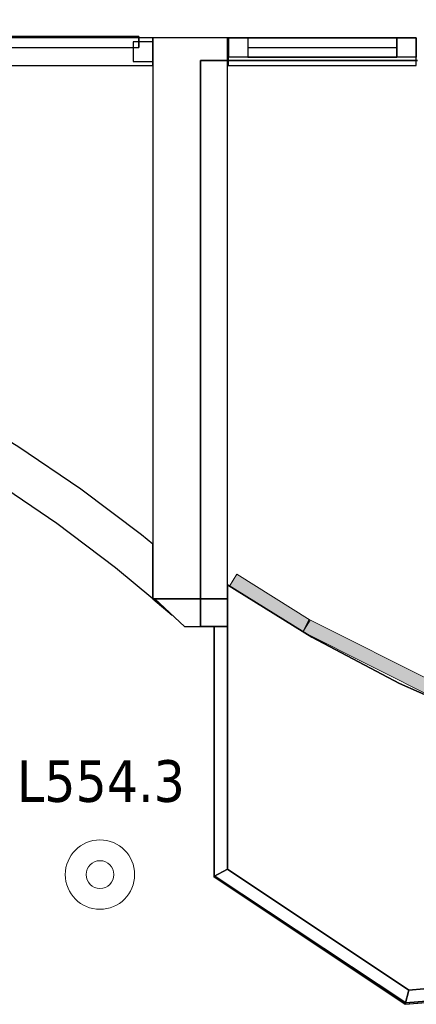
# Model space of a CAD drawing. Header units: metres. Extents: x 397.7 to 427.5, y 12.7 to 28.4.
# Tile 101 of 128: x 409 to 410.4, y 20.7 to 24.3. Entities that reach past the tile are written whole.
import ezdxf

# ---------------------------------------------------------------- set-up
doc = ezdxf.new("R2010")
doc.units = ezdxf.units.M
doc.layers.add('01_CARPINTERIA', color=5, linetype='Continuous', lineweight=25, true_color=0x0000ff)
doc.layers.add('01_SUELOS', color=7, linetype='Continuous', lineweight=25, true_color=0x007f00)
for name, color, linetype, lineweight in [('A-DETL-GENF-OTLN', 7, 'Continuous', 18), ('A-GENM-____-OTLN', 7, 'Continuous', 18), ('A-WALL-____-MCUT', 7, 'Continuous', 25), ('A-WALL-____-OTLN', 7, 'Continuous', 25), ('E-LITE-EQPM-IDEN', 7, 'Continuous', 30), ('E-LITE-EQPM-OTLN', 7, 'Continuous', 18)]:
    doc.layers.add(name, color=color, linetype=linetype, lineweight=lineweight)
doc.styles.add('Tahoma_4', font='tahoma.ttf', dxfattribs={"height": 0.15})

# ---------------------------------------------------------------- blocks, each defined once
blk = doc.blocks.new('Family - Mampara P5-151307-08_ENLLUMENAT_P5')
at = {"layer": 'A-WALL-____-MCUT', "color": 253, "true_color": 0xaaaaaa}
for p, q in [((0.0175, 0.05), (0, 0)), ((0.8211, 0.05), (0.0175, 0.05)), ((0.8211, 0.0002), (0.8211, 0.05)), ((0, 0), (0.82, 0)), ((0.82, 0), (0.8211, 0.0002))]:
    blk.add_line(p, q, dxfattribs=at)
at = {"layer": 'A-WALL-____-OTLN', "color": 253, "true_color": 0xaaaaaa}
for p, q in [((0.0175, 0.05), (0, 0)), ((0.8211, 0.05), (0.0175, 0.05)), ((0.8211, 0.0002), (0.8211, 0.05)), ((0, 0), (0.82, 0)), ((0.82, 0), (0.8211, 0.0002))]:
    blk.add_line(p, q, dxfattribs=at)
at = {"layer": 'A-WALL-____-OTLN', "color": 253, "lineweight": 18, "true_color": 0xaaaaaa}
blk.add_line((0, 0), (0.82, 0), dxfattribs=at)
blk = doc.blocks.new('Family - Evans P5-151321-08_ENLLUMENAT_P5')
at = {"layer": 'A-WALL-____-MCUT', "color": 253, "true_color": 0xaaaaaa}
for p, q in [((1.5748, 4.9869), (1.5573, 4.9919)), ((1.5573, 4.9919), (1.5573, 4.8358)), ((1.8336, 4.8976), (1.5748, 4.9869)), ((2.0874, 4.7949), (1.8336, 4.8976)), ((1.5573, 4.8358), (1.5296, 4.8438)), ((1.5296, 4.8438), (1.781, 4.7571)), ((2.3355, 4.6791), (2.0874, 4.7949)), ((1.781, 4.7571), (2.0275, 4.6574)), ((2.0275, 4.6574), (2.2685, 4.5449)), ((2.5772, 4.5505), (2.3355, 4.6791)), ((2.2685, 4.5449), (2.5032, 4.4199)), ((2.8118, 4.4094), (2.5772, 4.5505)), ((2.5032, 4.4199), (2.7311, 4.2828)), ((3.0387, 4.2562), (2.8118, 4.4094)), ((2.7311, 4.2828), (2.9515, 4.134)), ((3.2573, 4.0913), (3.0387, 4.2562)), ((2.9515, 4.134), (3.1638, 3.9739)), ((3.2973, 4.0577), (3.2573, 4.0913)), ((3.2973, 3.8618), (3.2973, 4.0577)), ((3.1638, 3.9739), (3.2973, 3.8618)), ((3.2978, 3.8614), (3.3675, 3.8029)), ((3.3047, 3.8614), (3.2978, 3.8614)), ((3.3675, 3.8029), (3.3047, 3.8614))]:
    blk.add_line(p, q, dxfattribs=at)
at = {"layer": 'A-WALL-____-OTLN', "color": 253, "true_color": 0xaaaaaa}
for p, q in [((1.5573, 4.9919), (1.5573, 4.8358)), ((1.5748, 4.9869), (1.5573, 4.9919)), ((1.8336, 4.8976), (1.5748, 4.9869)), ((2.0874, 4.7949), (1.8336, 4.8976)), ((1.5296, 4.8438), (1.781, 4.7571)), ((1.5573, 4.8358), (1.5296, 4.8438)), ((2.3355, 4.6791), (2.0874, 4.7949)), ((1.781, 4.7571), (2.0275, 4.6574)), ((2.0275, 4.6574), (2.2685, 4.5449)), ((2.5772, 4.5505), (2.3355, 4.6791)), ((2.2685, 4.5449), (2.5032, 4.4199)), ((2.8118, 4.4094), (2.5772, 4.5505)), ((2.5032, 4.4199), (2.7311, 4.2828)), ((3.0387, 4.2562), (2.8118, 4.4094)), ((2.7311, 4.2828), (2.9515, 4.134)), ((3.2573, 4.0913), (3.0387, 4.2562)), ((2.9515, 4.134), (3.1638, 3.9739)), ((3.2973, 4.0577), (3.2573, 4.0913)), ((3.2973, 3.8618), (3.2973, 4.0577)), ((3.1638, 3.9739), (3.2973, 3.8618)), ((3.2978, 3.8614), (3.3675, 3.8029)), ((3.3047, 3.8614), (3.2978, 3.8614)), ((3.3675, 3.8029), (3.3047, 3.8614))]:
    blk.add_line(p, q, dxfattribs=at)
blk = doc.blocks.new('Family - Mampara P5-151458-08_ENLLUMENAT_P5')
at = {"layer": 'A-WALL-____-MCUT', "color": 253, "true_color": 0xaaaaaa}
for p, q in [((0.0267, 0.05), (0, 0)), ((0.8114, 0.05), (0.0267, 0.05)), ((0.8289, 0), (0.8114, 0.05)), ((0, 0), (0.8289, 0))]:
    blk.add_line(p, q, dxfattribs=at)
at = {"layer": 'A-WALL-____-OTLN', "color": 253, "true_color": 0xaaaaaa}
for p, q in [((0.0267, 0.05), (0, 0)), ((0.8114, 0.05), (0.0267, 0.05)), ((0.8289, 0), (0.8114, 0.05)), ((0, 0), (0.8289, 0))]:
    blk.add_line(p, q, dxfattribs=at)
at = {"layer": 'A-WALL-____-OTLN', "color": 253, "lineweight": 18, "true_color": 0xaaaaaa}
blk.add_line((0, 0), (0.8289, 0), dxfattribs=at)
blk = doc.blocks.new('Family - Evans P5-151513-08_ENLLUMENAT_P5')
at = {"layer": 'A-WALL-____-MCUT', "color": 253, "true_color": 0xaaaaaa}
for p, q in [((2.0198, 0.27), (0, 0.27)), ((0, 0.27), (0, 0)), ((2.0198, 0), (2.0198, 0.27)), ((0, 0), (2.0198, 0))]:
    blk.add_line(p, q, dxfattribs=at)
at = {"layer": 'A-WALL-____-OTLN', "color": 253, "true_color": 0xaaaaaa}
for p, q in [((2.0198, 0.27), (0, 0.27)), ((0, 0.27), (0, 0)), ((2.0198, 0), (2.0198, 0.27)), ((0, 0), (2.0198, 0))]:
    blk.add_line(p, q, dxfattribs=at)
at = {"layer": 'A-WALL-____-OTLN', "color": 253, "lineweight": 18, "true_color": 0xaaaaaa}
blk.add_line((0, 0), (2.0198, 0), dxfattribs=at)
blk = doc.blocks.new('Family - Mampara P5-151577-08_ENLLUMENAT_P5')
at = {"layer": 'A-WALL-____-MCUT', "color": 253, "true_color": 0xaaaaaa}
for p, q in [((-0.1071, 0.1), (0, 0)), ((0.1554, 0.1), (-0.1071, 0.1)), ((0.1554, 0), (0.1554, 0.1)), ((0, 0), (0.1554, 0))]:
    blk.add_line(p, q, dxfattribs=at)
at = {"layer": 'A-WALL-____-OTLN', "color": 253, "true_color": 0xaaaaaa}
for p, q in [((-0.1071, 0.1), (0, 0)), ((0.1554, 0.1), (-0.1071, 0.1)), ((0.1554, 0), (0.1554, 0.1)), ((0, 0), (0.1554, 0))]:
    blk.add_line(p, q, dxfattribs=at)
at = {"layer": 'A-WALL-____-OTLN', "color": 253, "lineweight": 18, "true_color": 0xaaaaaa}
blk.add_line((0, 0), (0.1554, 0), dxfattribs=at)
blk = doc.blocks.new('Family - Paviment P5-151582-08_ENLLUMENAT_P5')
at = {"layer": '01_SUELOS', "color": 9, "true_color": 0xaad4aa}
for p, q in [((0, 1.4587), (0, 0.4356)), ((0, 0.4356), (0, 1.4587)), ((0.3038, 1.2706), (0, 1.4587)), ((0, 1.4587), (0.3038, 1.2706)), ((0.6198, 1.1037), (0.3038, 1.2706)), ((0.3038, 1.2706), (0.6198, 1.1037)), ((0.9464, 0.9587), (0.6198, 1.1037)), ((0.6198, 1.1037), (0.9464, 0.9587)), ((0, 0.4356), (0.6526, 0)), ((0.6526, 0), (0, 0.4356)), ((0.6526, 0), (1.4467, 0.068)), ((1.4467, 0.068), (0.6526, 0))]:
    blk.add_line(p, q, dxfattribs=at)
blk = doc.blocks.new('Family - LONDR55-XX_ZZ-ARQ-CAA-M3D-Londres55-151625-08_ENLLUMENAT_P5')
at = {"layer": '01_CARPINTERIA', "color": 161, "true_color": 0xaaaaff}
for p, q in [((0.6886, 0.1487), (0.6886, 0.15)), ((0.6886, 0.15), (0.6886, 0.1487)), ((0.8136, 0.15), (0.6886, 0.15)), ((0.6886, 0.145), (0.6886, 0.1487)), ((0.6886, 0.1487), (0.6886, 0.145)), ((0.8123, 0.1487), (0.6886, 0.1487)), ((0.8123, 0.1487), (0.6886, 0.1487)), ((0.6886, 0.14), (0.6886, 0.145)), ((0.6886, 0.145), (0.6886, 0.14)), ((0.8086, 0.145), (0.6886, 0.145)), ((0.8086, 0.145), (0.6886, 0.145)), ((0.8086, 0.145), (0.8036, 0.14)), ((0.8036, 0.14), (0.8086, 0.145)), ((0.8123, 0.1487), (0.8086, 0.145)), ((0.8086, 0.145), (0.8123, 0.1487)), ((0.8086, 0.1), (0.8086, 0.145)), ((0.8086, 0.1), (0.8086, 0.145)), ((0.8136, 0.15), (0.8123, 0.1487)), ((0.8123, 0.1487), (0.8136, 0.15)), ((0.8123, 0.1), (0.8123, 0.1487)), ((0.8123, 0.1), (0.8123, 0.1487)), ((0.8136, 0.1), (0.8136, 0.15)), ((0.926, 0.1487), (0.9246, 0.15)), ((0.9246, 0.15), (0.9246, 0.1)), ((0.9246, 0.15), (0.926, 0.1487)), ((1.0496, 0.15), (0.9246, 0.15)), ((0.9296, 0.145), (0.926, 0.1487)), ((0.926, 0.1487), (0.926, 0.1)), ((0.926, 0.1487), (0.926, 0.1)), ((0.926, 0.1487), (0.9296, 0.145)), ((1.0496, 0.1487), (0.926, 0.1487)), ((1.0496, 0.1487), (0.926, 0.1487)), ((0.9346, 0.14), (0.9296, 0.145)), ((0.9296, 0.145), (0.9296, 0.1)), ((0.9296, 0.145), (0.9296, 0.1)), ((0.9296, 0.145), (0.9346, 0.14)), ((1.0496, 0.145), (0.9296, 0.145)), ((1.0496, 0.145), (0.9296, 0.145)), ((1.0496, 0.1487), (1.0496, 0.15)), ((1.0496, 0.15), (1.0496, 0.1487)), ((1.0496, 0.145), (1.0496, 0.1487)), ((1.0496, 0.1487), (1.0496, 0.145)), ((1.0496, 0.145), (1.0496, 0.14)), ((1.0496, 0.14), (1.0496, 0.145)), ((0.6886, 0.135), (0.6886, 0.14)), ((0.6886, 0.14), (0.6886, 0.135)), ((0.6886, 0.14), (0.8036, 0.14)), ((0.8036, 0.14), (0.6886, 0.14)), ((0.6886, 0.135), (0.6886, 0.1313)), ((0.6886, 0.1313), (0.6886, 0.135)), ((0.7986, 0.135), (0.6886, 0.135)), ((0.7986, 0.135), (0.6886, 0.135)), ((0.6886, 0.1313), (0.6886, 0.13)), ((0.6886, 0.13), (0.6886, 0.1313)), ((0.795, 0.1313), (0.6886, 0.1313)), ((0.795, 0.1313), (0.6886, 0.1313)), ((0.7936, 0.13), (0.6886, 0.13)), ((0.7936, 0.13), (0.795, 0.1313)), ((0.795, 0.1313), (0.7936, 0.13)), ((0.7936, 0.1), (0.7936, 0.13)), ((0.795, 0.1313), (0.7986, 0.135)), ((0.7986, 0.135), (0.795, 0.1313)), ((0.795, 0.1), (0.795, 0.1313)), ((0.795, 0.1), (0.795, 0.1313)), ((0.7986, 0.135), (0.8036, 0.14)), ((0.8036, 0.14), (0.7986, 0.135)), ((0.7986, 0.1), (0.7986, 0.135)), ((0.7986, 0.1), (0.7986, 0.135)), ((0.8036, 0.14), (0.8036, 0.1)), ((0.8036, 0.1), (0.8036, 0.14)), ((0.9346, 0.1), (0.9346, 0.14)), ((0.9346, 0.14), (0.9346, 0.1)), ((0.9346, 0.14), (0.9396, 0.135)), ((0.9396, 0.135), (0.9346, 0.14)), ((0.9346, 0.14), (1.0496, 0.14)), ((1.0496, 0.14), (0.9346, 0.14)), ((0.9396, 0.135), (0.9396, 0.1)), ((0.9396, 0.135), (0.9433, 0.1313)), ((0.9433, 0.1313), (0.9396, 0.135)), ((0.9396, 0.135), (0.9396, 0.1)), ((1.0496, 0.135), (0.9396, 0.135)), ((1.0496, 0.135), (0.9396, 0.135)), ((0.9433, 0.1313), (0.9433, 0.1)), ((0.9433, 0.1313), (0.9446, 0.13)), ((0.9446, 0.13), (0.9433, 0.1313)), ((0.9433, 0.1313), (0.9433, 0.1)), ((1.0496, 0.1313), (0.9433, 0.1313)), ((1.0496, 0.1313), (0.9433, 0.1313)), ((0.9446, 0.13), (0.9446, 0.1)), ((1.0496, 0.13), (0.9446, 0.13)), ((1.0496, 0.14), (1.0496, 0.135)), ((1.0496, 0.135), (1.0496, 0.14)), ((1.0496, 0.135), (1.0496, 0.1313)), ((1.0496, 0.1313), (1.0496, 0.135)), ((1.0496, 0.1313), (1.0496, 0.13)), ((1.0496, 0.13), (1.0496, 0.1313)), ((0.8686, 0.09), (0.05, 0.09)), ((0.05, 0.09), (0.05, 0.05)), ((0.8686, 0.09), (0.05, 0.09)), ((0.05, 0.09), (0.05, 0.05)), ((0.8286, 0.1), (0.7786, 0.1)), ((0.7786, 0.1), (0.8286, 0.1)), ((0.7786, 0.1), (0.7786, 0.09)), ((0.7786, 0.09), (0.7786, 0.1)), ((0.8286, 0.09), (0.7786, 0.09)), ((0.7786, 0.09), (0.8286, 0.09)), ((0.795, 0.1), (0.7936, 0.1)), ((0.7936, 0.1), (0.795, 0.1)), ((0.7986, 0.1), (0.795, 0.1)), ((0.795, 0.1), (0.7986, 0.1)), ((0.8036, 0.1), (0.7986, 0.1)), ((0.7986, 0.1), (0.8036, 0.1)), ((0.8086, 0.1), (0.8036, 0.1)), ((0.8036, 0.1), (0.8086, 0.1)), ((0.8086, 0.1), (0.8123, 0.1)), ((0.8123, 0.1), (0.8086, 0.1)), ((0.8123, 0.1), (0.8136, 0.1)), ((0.8136, 0.1), (0.8123, 0.1)), ((0.8286, 0.1), (0.8286, 0.09)), ((0.8286, 0.1), (0.8286, 0.09)), ((0.8686, 0.05), (0.8686, 0.09)), ((0.8686, 0.09), (0.8686, 0.05)), ((1.6883, 0.09), (0.8696, 0.09)), ((0.8696, 0.09), (0.8696, 0.05)), ((1.6883, 0.09), (0.8696, 0.09)), ((0.8696, 0.09), (0.8696, 0.05)), ((0.9596, 0.1), (0.9096, 0.1)), ((0.9096, 0.1), (0.9596, 0.1)), ((0.9096, 0.1), (0.9096, 0.09)), ((0.9096, 0.09), (0.9096, 0.1)), ((0.9596, 0.09), (0.9096, 0.09)), ((0.9096, 0.09), (0.9596, 0.09)), ((0.926, 0.1), (0.9246, 0.1)), ((0.9246, 0.1), (0.926, 0.1)), ((0.9296, 0.1), (0.926, 0.1)), ((0.926, 0.1), (0.9296, 0.1)), ((0.9346, 0.1), (0.9296, 0.1)), ((0.9296, 0.1), (0.9346, 0.1)), ((0.9396, 0.1), (0.9346, 0.1)), ((0.9346, 0.1), (0.9396, 0.1)), ((0.9396, 0.1), (0.9433, 0.1)), ((0.9433, 0.1), (0.9396, 0.1)), ((0.9433, 0.1), (0.9446, 0.1)), ((0.9446, 0.1), (0.9433, 0.1)), ((0.9596, 0.1), (0.9596, 0.09)), ((0.9596, 0.1), (0.9596, 0.09)), ((1.6883, 0.05), (1.6883, 0.09)), ((1.6883, 0.09), (1.6883, 0.05)), ((0.07, 0.07), (0, 0.07)), ((0, 0.07), (0, 0)), ((0.07, 0.07), (0, 0.07)), ((0, 0.07), (0, 0)), ((0.05, 0.05), (0.8686, 0.05)), ((0.05, 0.05), (0.8686, 0.05)), ((0.07, 0), (0.07, 0.07)), ((0.07, 0.07), (0.07, 0)), ((0.7786, 0.05), (0.8286, 0.05)), ((0.8286, 0.05), (0.7786, 0.05)), ((0.7786, 0.05), (0.7786, 0.04)), ((0.7786, 0.04), (0.7786, 0.05)), ((0.7786, 0.04), (0.8286, 0.04)), ((0.8286, 0.04), (0.7786, 0.04)), ((0.795, 0.04), (0.7936, 0.04)), ((0.7936, 0.04), (0.795, 0.04)), ((0.7936, 0.01), (0.7936, 0.04)), ((0.7986, 0.04), (0.795, 0.04)), ((0.795, 0.04), (0.7986, 0.04)), ((0.795, 0.0087), (0.795, 0.04)), ((0.795, 0.0087), (0.795, 0.04)), ((0.7986, 0.04), (0.8036, 0.04)), ((0.8036, 0.04), (0.7986, 0.04)), ((0.7986, 0.005), (0.7986, 0.04)), ((0.7986, 0.005), (0.7986, 0.04)), ((0.8036, 0.04), (0.8086, 0.04)), ((0.8086, 0.04), (0.8036, 0.04)), ((0.8036, 0.04), (0.8036, 0)), ((0.8036, 0), (0.8036, 0.04)), ((0.8086, 0.04), (0.8123, 0.04)), ((0.8123, 0.04), (0.8086, 0.04)), ((0.8086, -0.005), (0.8086, 0.04)), ((0.8086, -0.005), (0.8086, 0.04)), ((0.8123, 0.04), (0.8136, 0.04)), ((0.8136, 0.04), (0.8123, 0.04)), ((0.8123, -0.0087), (0.8123, 0.04)), ((0.8123, -0.0087), (0.8123, 0.04)), ((0.8136, -0.01), (0.8136, 0.04)), ((0.8286, 0.05), (0.8286, 0.04)), ((0.8286, 0.05), (0.8286, 0.04)), ((0.8986, 0.05), (0.8386, 0.05)), ((0.8386, 0.05), (0.8386, 0.02)), ((0.8986, 0.05), (0.8386, 0.05)), ((0.8386, 0.05), (0.8386, 0.02)), ((0.8696, 0.05), (1.6883, 0.05)), ((0.8696, 0.05), (1.6883, 0.05)), ((0.8986, 0.02), (0.8986, 0.05)), ((0.8986, 0.05), (0.8986, 0.02)), ((0.9096, 0.05), (0.9596, 0.05)), ((0.9596, 0.05), (0.9096, 0.05)), ((0.9096, 0.05), (0.9096, 0.04)), ((0.9096, 0.04), (0.9096, 0.05)), ((0.9096, 0.04), (0.9596, 0.04)), ((0.9596, 0.04), (0.9096, 0.04)), ((0.926, 0.04), (0.9246, 0.04)), ((0.9246, 0.04), (0.926, 0.04)), ((0.9246, 0.04), (0.9246, -0.01)), ((0.9296, 0.04), (0.926, 0.04)), ((0.926, 0.04), (0.9296, 0.04)), ((0.926, 0.04), (0.926, -0.0087)), ((0.926, 0.04), (0.926, -0.0087)), ((0.9296, 0.04), (0.9346, 0.04)), ((0.9346, 0.04), (0.9296, 0.04)), ((0.9296, 0.04), (0.9296, -0.005)), ((0.9296, 0.04), (0.9296, -0.005)), ((0.9346, 0.04), (0.9396, 0.04)), ((0.9396, 0.04), (0.9346, 0.04)), ((0.9346, 0), (0.9346, 0.04)), ((0.9346, 0.04), (0.9346, 0)), ((0.9396, 0.04), (0.9433, 0.04)), ((0.9433, 0.04), (0.9396, 0.04)), ((0.9396, 0.04), (0.9396, 0.005)), ((0.9396, 0.04), (0.9396, 0.005)), ((0.9433, 0.04), (0.9446, 0.04)), ((0.9446, 0.04), (0.9433, 0.04)), ((0.9433, 0.04), (0.9433, 0.0087)), ((0.9433, 0.04), (0.9433, 0.0087)), ((0.9446, 0.04), (0.9446, 0.01)), ((0.9596, 0.05), (0.9596, 0.04)), ((0.9596, 0.05), (0.9596, 0.04)), ((1.7383, 0.07), (1.6683, 0.07)), ((1.6683, 0.07), (1.6683, 0)), ((1.7383, 0.07), (1.6683, 0.07)), ((1.6683, 0.07), (1.6683, 0)), ((1.7383, 0), (1.7383, 0.07)), ((1.7383, 0.07), (1.7383, 0)), ((0, 0), (0.07, 0)), ((0, 0), (0.07, 0)), ((0.6886, 0.0087), (0.6886, 0.01)), ((0.6886, 0.01), (0.6886, 0.0087)), ((0.6886, 0.01), (0.7936, 0.01)), ((0.6886, 0.005), (0.6886, 0.0087)), ((0.6886, 0.0087), (0.6886, 0.005)), ((0.6886, 0.0087), (0.795, 0.0087)), ((0.6886, 0.0087), (0.795, 0.0087)), ((0.6886, 0), (0.6886, 0.005)), ((0.6886, 0.005), (0.6886, 0)), ((0.6886, 0.005), (0.7986, 0.005)), ((0.6886, 0.005), (0.7986, 0.005)), ((0.6886, -0.005), (0.6886, 0)), ((0.8036, 0), (0.6886, 0)), ((0.6886, 0), (0.8036, 0)), ((0.795, 0.0087), (0.7936, 0.01)), ((0.7936, 0.01), (0.795, 0.0087)), ((0.7986, 0.005), (0.795, 0.0087)), ((0.795, 0.0087), (0.7986, 0.005)), ((0.8036, 0), (0.7986, 0.005)), ((0.7986, 0.005), (0.8036, 0)), ((0.8386, 0.02), (0.8986, 0.02)), ((0.8386, 0.02), (0.8986, 0.02)), ((0.9396, 0.005), (0.9346, 0)), ((0.9346, 0), (0.9396, 0.005)), ((1.0496, 0), (0.9346, 0)), ((0.9346, 0), (1.0496, 0)), ((0.9433, 0.0087), (0.9396, 0.005)), ((0.9396, 0.005), (0.9433, 0.0087)), ((0.9396, 0.005), (1.0496, 0.005)), ((0.9396, 0.005), (1.0496, 0.005)), ((0.9446, 0.01), (0.9433, 0.0087)), ((0.9433, 0.0087), (0.9446, 0.01)), ((0.9433, 0.0087), (1.0496, 0.0087)), ((0.9433, 0.0087), (1.0496, 0.0087)), ((0.9446, 0.01), (1.0496, 0.01)), ((1.0496, 0.0087), (1.0496, 0.01)), ((1.0496, 0.01), (1.0496, 0.0087)), ((1.0496, 0.005), (1.0496, 0.0087)), ((1.0496, 0.0087), (1.0496, 0.005)), ((1.0496, 0.005), (1.0496, 0)), ((1.0496, 0), (1.0496, 0.005)), ((1.0496, 0), (1.0496, -0.005)), ((1.0496, -0.005), (1.0496, 0)), ((1.6683, 0), (1.7383, 0)), ((1.6683, 0), (1.7383, 0)), ((0.6886, 0), (0.6886, -0.005)), ((0.6886, -0.005), (0.6886, -0.0087)), ((0.6886, -0.0087), (0.6886, -0.005)), ((0.6886, -0.005), (0.8086, -0.005)), ((0.6886, -0.005), (0.8086, -0.005)), ((0.6886, -0.0087), (0.6886, -0.01)), ((0.6886, -0.01), (0.6886, -0.0087)), ((0.6886, -0.0087), (0.8123, -0.0087)), ((0.6886, -0.0087), (0.8123, -0.0087)), ((0.6886, -0.01), (0.8136, -0.01)), ((0.8036, 0), (0.8086, -0.005)), ((0.8086, -0.005), (0.8036, 0)), ((0.8086, -0.005), (0.8123, -0.0087)), ((0.8123, -0.0087), (0.8086, -0.005)), ((0.8123, -0.0087), (0.8136, -0.01)), ((0.8136, -0.01), (0.8123, -0.0087)), ((0.9246, -0.01), (0.926, -0.0087)), ((0.926, -0.0087), (0.9246, -0.01)), ((0.9246, -0.01), (1.0496, -0.01)), ((0.926, -0.0087), (0.9296, -0.005)), ((0.9296, -0.005), (0.926, -0.0087)), ((0.926, -0.0087), (1.0496, -0.0087)), ((0.926, -0.0087), (1.0496, -0.0087)), ((0.9296, -0.005), (0.9346, 0)), ((0.9346, 0), (0.9296, -0.005)), ((0.9296, -0.005), (1.0496, -0.005)), ((0.9296, -0.005), (1.0496, -0.005)), ((1.0496, -0.005), (1.0496, -0.0087)), ((1.0496, -0.0087), (1.0496, -0.005)), ((1.0496, -0.0087), (1.0496, -0.01)), ((1.0496, -0.01), (1.0496, -0.0087))]:
    blk.add_line(p, q, dxfattribs=at)
blk = doc.blocks.new('Family - Porta P5-151626-08_ENLLUMENAT_P5')
blk.add_blockref('Family - LONDR55-XX_ZZ-ARQ-CAA-M3D-Londres55-151625-08_ENLLUMENAT_P5', (0, 0))
blk = doc.blocks.new('Family - Paviment P5-151720-08_ENLLUMENAT_P5')
at = {"layer": '01_SUELOS', "color": 9, "true_color": 0xaad4aa}
for p, q in [((11.3542, 11.0369), (12.1358, 11.0369)), ((12.1358, 11.0369), (11.3542, 11.0369)), ((11.3542, 8.999), (11.3542, 11.0369)), ((11.3542, 11.0369), (11.3542, 8.999)), ((11.4034, 8.999), (11.3542, 8.999)), ((11.3542, 8.999), (11.4034, 8.999)), ((11.4034, 8.1011), (11.4034, 8.999)), ((11.4034, 8.999), (11.4034, 8.1011)), ((12.0934, 7.6442), (11.4034, 8.1011)), ((11.4034, 8.1011), (12.0934, 7.6442)), ((12.9104, 7.7119), (12.0934, 7.6442)), ((12.0934, 7.6442), (12.9104, 7.7119))]:
    blk.add_line(p, q, dxfattribs=at)
blk = doc.blocks.new('Family - Mampara P5-151767-08_ENLLUMENAT_P5')
at = {"layer": 'A-WALL-____-MCUT', "color": 253, "true_color": 0xaaaaaa}
for p, q in [((-0.0267, 0.05), (0, 0)), ((0.8733, 0.05), (-0.0267, 0.05)), ((0.8733, 0), (0.8733, 0.05)), ((0, 0), (0.8733, 0))]:
    blk.add_line(p, q, dxfattribs=at)
at = {"layer": 'A-WALL-____-OTLN', "color": 253, "true_color": 0xaaaaaa}
for p, q in [((-0.0267, 0.05), (0, 0)), ((0.8733, 0.05), (-0.0267, 0.05)), ((0.8733, 0), (0.8733, 0.05)), ((0, 0), (0.8733, 0))]:
    blk.add_line(p, q, dxfattribs=at)
at = {"layer": 'A-WALL-____-OTLN', "color": 253, "lineweight": 18, "true_color": 0xaaaaaa}
blk.add_line((0, 0), (0.8737, 0), dxfattribs=at)
blk = doc.blocks.new('Forma directa - LONDR55-XX_ZZ-ARQ-CAA-M3D-Londres55-151816-08_ENLLUMENAT_P5')
at = {"layer": '01_CARPINTERIA', "color": 161, "true_color": 0xaaaaff}
for p, q in [((0.07, 0.07), (0, 0.07)), ((0, 0.07), (0, 0)), ((0.07, 0.07), (0, 0.07)), ((0, 0.07), (0, 0)), ((0.07, 0), (0.07, 0.07)), ((0.07, 0.07), (0.07, 0)), ((0.07, 0.07), (0.607, 0.07)), ((0.607, 0.07), (0.07, 0.07)), ((0.07, 0.07), (0.07, 0)), ((0.07, 0), (0.07, 0.07)), ((0.607, 0.07), (0.607, 0)), ((0.607, 0.07), (0.607, 0)), ((0.677, 0.07), (0.607, 0.07)), ((0.607, 0.07), (0.607, 0)), ((0.677, 0.07), (0.607, 0.07)), ((0.607, 0.07), (0.607, 0)), ((0.677, 0), (0.677, 0.07)), ((0.677, 0.07), (0.677, 0)), ((0, 0), (0.07, 0)), ((0, 0), (0.07, 0)), ((0.607, 0.035), (0.07, 0.035)), ((0.607, 0.035), (0.07, 0.035)), ((0.07, 0), (0.607, 0)), ((0.607, 0), (0.07, 0)), ((0.607, 0), (0.677, 0)), ((0.607, 0), (0.677, 0))]:
    blk.add_line(p, q, dxfattribs=at)
blk = doc.blocks.new('Forma directa - Porta P5-151817-08_ENLLUMENAT_P5')
at = {"extrusion": (0, 0, -1), "zscale": -1, "rotation": 180}
blk.add_blockref('Forma directa - LONDR55-XX_ZZ-ARQ-CAA-M3D-Londres55-151816-08_ENLLUMENAT_P5', (0, 0), dxfattribs=at)
blk = doc.blocks.new('Family - Evans P5-151861-08_ENLLUMENAT_P5')
at = {"layer": 'A-WALL-____-MCUT', "color": 253, "true_color": 0xaaaaaa}
for p, q in [((0.677, 0.1), (0.677, 0)), ((0.68, 0.1), (0.677, 0.1)), ((0.68, 0), (0.68, 0.1)), ((2.6883, 0.1), (2.6883, 0)), ((2.69, 0.1), (2.6883, 0.1)), ((2.69, 0), (2.69, 0.1)), ((0.677, 0), (0.68, 0)), ((2.6883, 0), (2.69, 0))]:
    blk.add_line(p, q, dxfattribs=at)
at = {"layer": 'A-WALL-____-OTLN', "color": 253, "true_color": 0xaaaaaa}
for p, q in [((0.68, 0.1), (0, 0.1)), ((0.677, 0.1), (0, 0.1)), ((0, 0.1), (0, 0)), ((0, 0.1), (0, 0)), ((0.677, 0.1), (0.677, 0)), ((0.68, 0), (0.68, 0.1)), ((2.69, 0.1), (0.95, 0.1)), ((2.6883, 0.1), (0.95, 0.1)), ((0.95, 0.1), (0.95, 0)), ((0.95, 0.1), (0.95, 0)), ((2.6883, 0.1), (2.6883, 0)), ((2.69, 0), (2.69, 0.1)), ((0, 0), (0.68, 0)), ((0.95, 0), (2.69, 0)), ((0, 0), (0.677, 0)), ((0.95, 0), (2.6883, 0))]:
    blk.add_line(p, q, dxfattribs=at)
blk = doc.blocks.new('Family - Vano porta P5-151863-08_ENLLUMENAT_P5')
at = {"layer": 'A-GENM-____-OTLN', "color": 253, "true_color": 0xaaaaaa}
for p, q in [((409.75, 24.2295), (409.75, 24.1295)), ((410.427, 24.2295), (409.75, 24.2295)), ((409.75, 24.2295), (409.75, 24.1295)), ((409.75, 24.2295), (410.427, 24.2295)), ((410.427, 24.1295), (410.427, 24.2295)), ((410.427, 24.2295), (410.427, 24.1295)), ((409.75, 24.1295), (410.427, 24.1295)), ((410.427, 24.1295), (409.75, 24.1295))]:
    blk.add_line(p, q, dxfattribs=at)
blk = doc.blocks.new('Family - Vano porta P5-151865-08_ENLLUMENAT_P5')
at = {"layer": 'A-GENM-____-OTLN', "color": 253, "true_color": 0xaaaaaa}
for p, q in [((407.7387, 24.2295), (407.7387, 24.1295)), ((409.477, 24.2295), (407.7387, 24.2295)), ((407.7387, 24.2295), (407.7387, 24.1295)), ((407.7387, 24.2295), (409.477, 24.2295)), ((409.477, 24.1295), (409.477, 24.2295)), ((409.477, 24.2295), (409.477, 24.1295)), ((407.7387, 24.1295), (409.477, 24.1295)), ((409.477, 24.1295), (407.7387, 24.1295))]:
    blk.add_line(p, q, dxfattribs=at)
blk = doc.blocks.new('LONDR55-XX_ZZ-ARQ-CAA-M3D-Londres55_ifc-1-08_ENLLUMENAT_P5')
at = {"layer": '01_CARPINTERIA', "color": 253, "lineweight": 18, "true_color": 0xaaaaaa}
blk.add_blockref('Family - Porta P5-151626-08_ENLLUMENAT_P5', (407.7387, 24.1445), dxfattribs=at)
at = {"layer": '01_CARPINTERIA', "color": 253, "lineweight": 18, "true_color": 0xaaaaaa, "rotation": 180}
blk.add_blockref('Forma directa - Porta P5-151817-08_ENLLUMENAT_P5', (410.427, 24.1595), dxfattribs=at)
at = {"layer": '01_SUELOS', "color": 253, "lineweight": 18, "true_color": 0xaaaaaa}
for name, p in [('Family - Paviment P5-151720-08_ENLLUMENAT_P5', (398.2952, 13.1106)), ('Family - Paviment P5-151582-08_ENLLUMENAT_P5', (409.747, 20.8008))]:
    blk.add_blockref(name, p, dxfattribs=at)
at = {"layer": 'A-GENM-____-OTLN', "color": 253, "lineweight": 18, "true_color": 0xaaaaaa}
for name in ['Family - Vano porta P5-151865-08_ENLLUMENAT_P5', 'Family - Vano porta P5-151863-08_ENLLUMENAT_P5']:
    blk.add_blockref(name, (0, 0), dxfattribs=at)
at = {"layer": 'A-WALL-____-OTLN', "color": 253, "lineweight": 18, "true_color": 0xaaaaaa}
for name, p, rotation in [('Family - Evans P5-151861-08_ENLLUMENAT_P5', (410.427, 24.2295), 180), ('Family - Evans P5-151513-08_ENLLUMENAT_P5', (409.747, 22.2096), 90), ('Family - Mampara P5-151767-08_ENLLUMENAT_P5', (409.747, 21.2364), 90), ('Family - Mampara P5-151458-08_ENLLUMENAT_P5', (409.697, 21.2096), 326.2778025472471), ('Family - Mampara P5-151307-08_ENLLUMENAT_P5', (410.3864, 20.7495), 4.89706193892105)]:
    blk.add_blockref(name, p, dxfattribs=dict(at, rotation=rotation))
for name, p in [('Family - Evans P5-151321-08_ENLLUMENAT_P5', (406.1797, 18.3482)), ('Family - Mampara P5-151577-08_ENLLUMENAT_P5', (409.5916, 22.1096))]:
    blk.add_blockref(name, p, dxfattribs=at)
blk = doc.blocks.new('ZYR_06_02_02 Down Superficie - L 03-326956-08_ENLLUMENAT_P5')
at = {"layer": 'A-DETL-GENF-OTLN', "color": 92, "true_color": 0x00c400}
for radius in [0.125, 0.05]:
    blk.add_circle((0, 0), radius, dxfattribs=at)
blk = doc.blocks.new('ZYR_06_02_05 Tira Led - Tira Led 03-877014-08_ENLLUMENAT_P5')
at = {"layer": 'A-DETL-GENF-OTLN', "true_color": 0x00c400}
blk.add_hatch(color=92, dxfattribs=at).paths.add_polyline_path([(-0.2831, -0.025), (0.2831, -0.025), (0.2831, 0.025), (-0.2831, 0.025)])
at = {"layer": 'A-DETL-GENF-OTLN', "color": 92, "true_color": 0x00c400}
for p, q in [((0.2831, 0.025), (-0.2831, 0.025)), ((-0.2831, 0.025), (-0.2831, -0.025)), ((-0.2831, 0.025), (0.2831, 0.025)), ((-0.2831, -0.025), (-0.2831, 0.025)), ((0.2831, -0.025), (0.2831, 0.025)), ((0.2831, 0.025), (0.2831, -0.025)), ((-0.2831, -0.025), (0.2831, -0.025)), ((0.2831, -0.025), (-0.2831, -0.025))]:
    blk.add_line(p, q, dxfattribs=at)
at = {"layer": 'E-LITE-EQPM-OTLN', "color": 92, "true_color": 0x00c400}
for p, q in [((0.2831, 0.025), (-0.2831, 0.025)), ((-0.2831, 0.025), (-0.2831, -0.025)), ((-0.2831, -0.025), (-0.2831, 0.025)), ((-0.2831, 0.025), (0.2831, 0.025)), ((0.2831, -0.025), (0.2831, 0.025)), ((0.2831, 0.025), (0.2831, -0.025)), ((-0.2831, -0.025), (0.2831, -0.025)), ((0.2831, -0.025), (-0.2831, -0.025))]:
    blk.add_line(p, q, dxfattribs=at)
blk = doc.blocks.new('ZYR_06_02_05 Tira Led - Tira Led 03-877050-08_ENLLUMENAT_P5')
at = {"layer": 'A-DETL-GENF-OTLN', "true_color": 0x00c400}
blk.add_hatch(color=92, dxfattribs=at).paths.add_polyline_path([(0.1556, -0.025), (0.1556, 0.025), (-0.1556, 0.025), (-0.1556, -0.025)])
at = {"layer": 'A-DETL-GENF-OTLN', "color": 92, "true_color": 0x00c400}
for p, q in [((0.1556, 0.025), (-0.1556, 0.025)), ((-0.1556, 0.025), (-0.1556, -0.025)), ((-0.1556, 0.025), (0.1556, 0.025)), ((-0.1556, -0.025), (-0.1556, 0.025)), ((0.1556, -0.025), (0.1556, 0.025)), ((0.1556, 0.025), (0.1556, -0.025)), ((-0.1556, -0.025), (0.1556, -0.025)), ((0.1556, -0.025), (-0.1556, -0.025))]:
    blk.add_line(p, q, dxfattribs=at)
at = {"layer": 'E-LITE-EQPM-OTLN', "color": 92, "true_color": 0x00c400}
for p, q in [((0.1556, 0.025), (-0.1556, 0.025)), ((-0.1556, 0.025), (-0.1556, -0.025)), ((-0.1556, -0.025), (-0.1556, 0.025)), ((-0.1556, 0.025), (0.1556, 0.025)), ((0.1556, -0.025), (0.1556, 0.025)), ((0.1556, 0.025), (0.1556, -0.025)), ((-0.1556, -0.025), (0.1556, -0.025)), ((0.1556, -0.025), (-0.1556, -0.025))]:
    blk.add_line(p, q, dxfattribs=at)

msp = doc.modelspace()

# ---------------------------------------------------------------- block references
at = {"lineweight": 5}
msp.add_blockref('LONDR55-XX_ZZ-ARQ-CAA-M3D-Londres55_ifc-1-08_ENLLUMENAT_P5', (0, 0), dxfattribs=at)
at = {"layer": 'A-DETL-GENF-OTLN', "color": 92, "true_color": 0x00c400}
for name, p, rotation in [('ZYR_06_02_05 Tira Led - Tira Led 03-877050-08_ENLLUMENAT_P5', (409.8991, 22.1941), 328.0629335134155), ('ZYR_06_02_05 Tira Led - Tira Led 03-877050-08_ENLLUMENAT_P5', (409.8991, 22.1941), 328.0629335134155), ('ZYR_06_02_05 Tira Led - Tira Led 03-877014-08_ENLLUMENAT_P5', (410.282, 21.9858), 333.3037631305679), ('ZYR_06_02_05 Tira Led - Tira Led 03-877014-08_ENLLUMENAT_P5', (410.282, 21.9858), 333.3037631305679)]:
    msp.add_blockref(name, p, dxfattribs=dict(at, rotation=rotation))
msp.add_blockref('ZYR_06_02_02 Down Superficie - L 03-326956-08_ENLLUMENAT_P5', (409.2871, 21.2166), dxfattribs=at)

# ---------------------------------------------------------------- texts
at = {"layer": 'E-LITE-EQPM-IDEN', "insert": (408.9879, 21.6284), "char_height": 0.15, "width": 0.721519, "attachment_point": 1, "style": 'Tahoma_4'}
msp.add_mtext('L554.3', dxfattribs=at)

doc.saveas('drawing.dxf')
